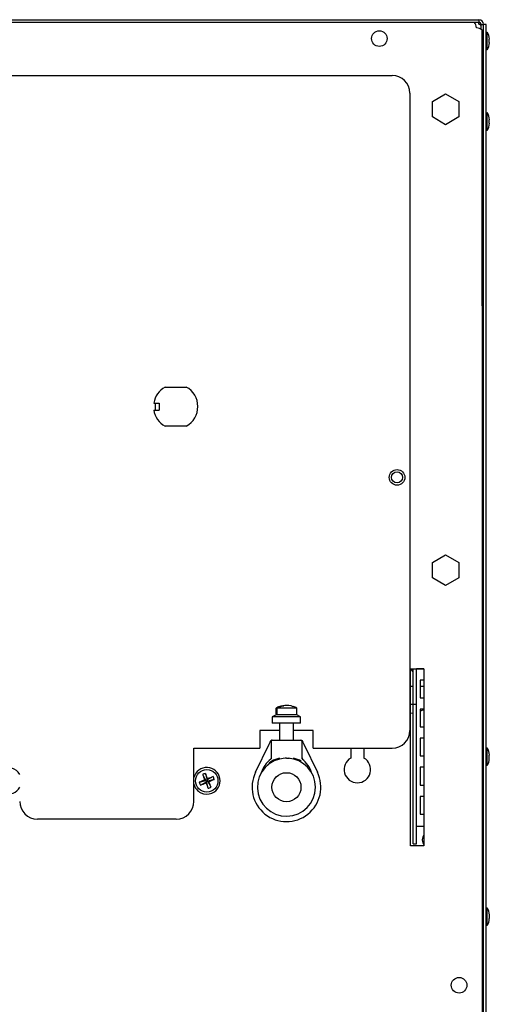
# Model space of a CAD drawing. Extents: x 2.9 to 84.8, y 2.2 to 57.4.
# Tile 14 of 16: x 47.3 to 54, y 17.5 to 31.4. Entities that reach past the tile are written whole.
import ezdxf

# ---------------------------------------------------------------- set-up
doc = ezdxf.new("R2010")
doc.units = 0
doc.layers.add('BODY', color=3, linetype='CONTINUOUS')

msp = doc.modelspace()

# ---------------------------------------------------------------- linework, layer by layer
at = {"layer": 'BODY', "linetype": 'CONTINUOUS'}
for p, q in [((37.014, 31.368), (53.822, 31.368)), ((37.014, 31.332), (53.822, 31.332)), ((37.079, 31.332), (53.757, 31.332)), ((53.787, 31.251), (53.787, 31.254)), ((53.79, 31.251), (53.787, 31.251)), ((53.822, 31.368), (53.822, 31.332)), ((53.822, 31.305), (53.822, 31.332)), ((53.852, 31.302), (53.888, 31.302)), ((53.852, 31.233), (53.852, 31.302)), ((53.924, 31.302), (53.888, 31.302)), ((53.888, 2.979), (53.888, 31.302)), ((53.924, 2.979), (53.924, 31.302)), ((53.868, 27.332), (53.868, 31.221)), ((53.939, 31.193), (53.924, 31.178)), ((53.939, 30.952), (53.939, 31.193)), ((53.969, 31.045), (53.969, 31.093)), ((53.969, 31.045), (53.969, 31.043)), ((53.888, 30.868), (53.868, 30.868)), ((53.888, 30.841), (53.868, 30.841)), ((53.924, 30.958), (53.939, 30.943)), ((53.939, 30.943), (53.939, 30.952)), ((38.243, 30.582), (52.598, 30.582)), ((52.848, 30.332), (52.848, 21.342)), ((53.166, 30.212), (53.353, 30.32)), ((53.353, 30.32), (53.541, 30.212)), ((53.166, 29.996), (53.166, 30.212)), ((53.541, 30.212), (53.541, 29.996)), ((53.881, 30.276), (53.868, 30.263)), ((53.939, 30.056), (53.924, 30.041)), ((53.939, 29.816), (53.939, 30.056)), ((53.353, 29.887), (53.166, 29.996)), ((53.541, 29.996), (53.353, 29.887)), ((53.969, 29.908), (53.969, 29.956)), ((53.969, 29.908), (53.969, 29.906)), ((53.924, 29.821), (53.939, 29.806)), ((53.939, 29.806), (53.939, 29.816)), ((53.868, 29.613), (53.881, 29.6)), ((53.868, 27.332), (53.868, 3.332)), ((53.868, 27.332), (53.888, 27.332)), ((49.397, 26.186), (49.694, 26.186)), ((49.237, 25.961), (49.314, 25.961)), ((49.237, 25.861), (49.314, 25.861)), ((49.254, 25.961), (49.254, 25.861)), ((49.314, 25.961), (49.314, 25.861)), ((49.694, 25.636), (49.397, 25.636)), ((53.166, 23.712), (53.353, 23.82)), ((53.353, 23.82), (53.541, 23.712)), ((53.166, 23.496), (53.166, 23.712)), ((53.541, 23.712), (53.541, 23.496)), ((53.353, 23.387), (53.166, 23.496)), ((53.541, 23.496), (53.353, 23.387)), ((52.858, 19.714), (52.858, 22.214)), ((52.858, 22.214), (53.045, 22.214)), ((52.893, 21.713), (52.893, 22.213)), ((52.893, 22.213), (52.941, 22.213)), ((52.941, 21.713), (52.941, 22.213)), ((52.971, 22.213), (52.941, 22.213)), ((53.045, 22.213), (52.971, 22.213)), ((53.045, 22.214), (53.045, 19.714)), ((52.888, 21.963), (52.858, 21.963)), ((53.045, 22.053), (52.993, 22.053)), ((52.993, 22.053), (52.993, 21.803)), ((53.045, 21.963), (52.993, 21.963)), ((52.858, 21.713), (52.888, 21.713)), ((52.893, 19.868), (52.893, 21.713)), ((52.893, 21.713), (52.941, 21.713)), ((52.941, 19.868), (52.941, 21.713)), ((52.993, 21.803), (53.045, 21.803)), ((50.961, 21.564), (50.908, 21.537)), ((50.908, 21.537), (50.908, 21.447)), ((51.308, 21.537), (50.908, 21.537)), ((50.961, 21.657), (50.961, 21.564)), ((50.961, 21.657), (50.961, 21.657)), ((50.961, 21.577), (50.961, 21.657)), ((50.974, 21.577), (50.961, 21.577)), ((51.108, 21.564), (50.961, 21.564)), ((51.108, 21.657), (50.974, 21.657)), ((50.974, 21.657), (50.974, 21.577)), ((51.256, 21.657), (51.108, 21.657)), ((51.256, 21.564), (51.108, 21.564)), ((51.256, 21.564), (51.256, 21.657)), ((51.308, 21.537), (51.256, 21.564)), ((51.308, 21.447), (51.308, 21.537)), ((52.858, 21.586), (52.893, 21.592)), ((53.045, 21.643), (52.993, 21.643)), ((52.993, 21.643), (52.993, 21.393)), ((51.108, 21.447), (50.908, 21.447)), ((51.008, 21.447), (51.008, 21.207)), ((51.308, 21.447), (51.108, 21.447)), ((51.208, 21.207), (51.208, 21.447)), ((52.993, 21.393), (53.045, 21.393)), ((51.008, 21.342), (50.733, 21.342)), ((50.733, 21.342), (50.733, 21.092)), ((51.483, 21.342), (51.208, 21.342)), ((51.483, 21.092), (51.483, 21.342)), ((50.672, 20.755), (50.865, 21.149)), ((50.893, 21.192), (50.893, 20.943)), ((50.908, 21.207), (51.308, 21.207)), ((51.308, 21.207), (51.314, 21.207)), ((51.323, 21.192), (51.323, 20.943)), ((51.352, 21.149), (51.544, 20.755)), ((52.993, 21.233), (52.993, 20.983)), ((53.045, 21.233), (52.993, 21.233)), ((49.803, 20.342), (49.803, 21.092)), ((49.803, 21.092), (50.733, 21.092)), ((51.483, 21.092), (52.598, 21.092)), ((52.015, 21.092), (52.015, 20.954)), ((52.202, 20.954), (52.202, 21.092)), ((52.993, 20.983), (53.045, 20.983)), ((53.939, 21.096), (53.924, 21.081)), ((53.939, 20.855), (53.939, 21.096)), ((53.969, 20.948), (53.969, 20.996)), ((51.108, 20.952), (51.091, 20.95)), ((51.131, 20.949), (51.108, 20.952)), ((51.338, 20.949), (51.323, 20.949)), ((51.323, 20.941), (51.323, 20.943)), ((53.924, 20.861), (53.939, 20.846)), ((53.939, 20.846), (53.939, 20.855)), ((53.969, 20.948), (53.969, 20.946)), ((49.924, 20.72), (49.969, 20.638)), ((49.964, 20.737), (49.99, 20.647)), ((52.993, 20.823), (52.993, 20.573)), ((53.045, 20.823), (52.993, 20.823)), ((49.879, 20.612), (49.969, 20.638)), ((49.896, 20.572), (49.978, 20.617)), ((49.969, 20.638), (49.954, 20.644)), ((49.969, 20.638), (49.99, 20.647)), ((49.969, 20.638), (49.978, 20.617)), ((49.972, 20.602), (49.978, 20.617)), ((49.999, 20.626), (49.978, 20.617)), ((50.004, 20.527), (49.978, 20.617)), ((50.073, 20.692), (49.99, 20.647)), ((49.997, 20.662), (49.99, 20.647)), ((49.999, 20.626), (49.99, 20.647)), ((50.089, 20.652), (49.999, 20.626)), ((49.999, 20.626), (50.014, 20.62)), ((50.044, 20.543), (49.999, 20.626)), ((52.993, 20.573), (53.045, 20.573)), ((52.993, 20.413), (52.993, 20.163)), ((53.045, 20.413), (52.993, 20.413)), ((52.993, 20.163), (53.045, 20.163)), ((49.553, 20.092), (47.595, 20.092)), ((52.893, 19.743), (52.893, 19.868)), ((52.941, 19.993), (52.971, 19.993)), ((52.941, 19.743), (52.941, 19.868)), ((52.971, 19.993), (53.045, 19.993)), ((52.893, 19.743), (52.941, 19.743)), ((53.045, 19.714), (52.858, 19.714)), ((53.939, 18.84), (53.924, 18.825)), ((53.939, 18.598), (53.939, 18.84)), ((53.969, 18.74), (53.969, 18.692)), ((53.969, 18.692), (53.969, 18.69)), ((53.924, 18.605), (53.939, 18.59)), ((53.939, 18.59), (53.939, 18.598))]:
    msp.add_line(p, q, dxfattribs=at)
for points in [[(53.852, 31.299), (53.834, 31.305), (53.822, 31.308)], [(52.893, 22.17), (52.892, 22.173), (52.863, 22.212)], [(50.961, 21.657), (51.05, 21.691), (51.069, 21.691)], [(52.993, 21.618), (53.011, 21.625), (53.045, 21.639)], [(50.865, 21.149), (50.879, 21.177), (50.889, 21.199)], [(51.314, 21.207), (51.318, 21.206), (51.322, 21.205)], [(51.322, 21.205), (51.325, 21.202), (51.327, 21.199)], [(51.327, 21.199), (51.338, 21.177), (51.352, 21.149)], [(50.892, 20.942), (50.891, 20.942), (50.889, 20.94)], [(51.108, 20.952), (51.143, 20.95), (51.149, 20.95)], [(51.327, 20.94), (51.325, 20.942), (51.325, 20.941)], [(51.329, 20.937), (51.33, 20.938), (51.332, 20.941), (51.335, 20.944), (51.338, 20.949)], [(53.027, 19.8), (53.035, 19.843), (53.045, 19.865)], [(53.045, 19.735), (53.035, 19.757), (53.027, 19.8)]]:
    msp.add_lwpolyline(points, dxfattribs=at)
for centre, radius in [((52.418, 31.102), 0.11), ((52.668, 24.912), 0.11), ((52.668, 24.912), 0.078), ((49.984, 20.632), 0.158), ((51.108, 20.542), 0.205), ((53.543, 17.749), 0.11)]:
    msp.add_circle(centre, radius, dxfattribs=at)
for centre, radius, start, end in [((53.621, 31.235), 0.167, 6.5248, 35.5502), ((53.785, 31.122), 0.129, 50.0724, 87.8518), ((53.822, 31.302), 0.066, 0.0011, 89.9989), ((53.822, 31.302), 0.03, 359.9983, 90.0005), ((53.806, 31.258), 0.0498, 20.7359, 70.5889), ((53.782, 31.091), 0.188, 0.534, 32.8645), ((53.782, 31.045), 0.188, 327.1355, 359.466), ((52.598, 30.332), 0.25, 0, 90), ((53.864, 30.293), 0.024, 315, 0), ((53.782, 29.955), 0.188, 0.534, 32.8645), ((53.782, 29.908), 0.188, 327.1355, 359.466), ((53.864, 29.583), 0.024, 0, 45), ((49.545, 25.911), 0.312, 118.3576, 170.7931), ((49.545, 25.911), 0.313, 298.3576, 61.6424), ((49.545, 25.911), 0.313, 189.2069, 241.6424), ((51.108, 21.405), 0.292, 109.5658, 120.3458), ((51.107, 21.46), 0.237, 66.7681, 123.8688), ((51.108, 21.405), 0.292, 59.6542, 71.4695), ((52.598, 21.342), 0.25, 270, 0), ((50.903, 21.192), 0.015, 90.0015, 153.9681), ((50.908, 21.192), 0.015, 90, 180), ((51.308, 21.192), 0.015, 0, 90), ((53.782, 20.994), 0.188, 0.534, 32.8645), ((51.108, 20.542), 0.41, 92.4683, 0), ((51.108, 20.642), 0.37, 126.4686, 163.3523), ((51.108, 20.642), 0.34, 127.8167, 141.6217), ((51.177, 20.304), 0.667, 104.3875, 114.5633), ((51.108, 20.542), 0.41, 0, 86.819), ((51.044, 20.314), 0.656, 65.3925, 75.7387), ((51.108, 20.642), 0.37, 16.6477, 53.5441), ((52.108, 20.792), 0.187, 119.9118, 60.0882), ((53.782, 20.948), 0.187, 327.1355, 359.466), ((47.181, 20.632), 0.188, 28.9944, 292.4483), ((49.984, 20.632), 0.188, 292.4483, 164.8694), ((50.122, 20.299), 0.465, 109.8135, 115.0834), ((53.081, 21.914), 3.374, 200.7155, 202.1046), ((46.885, 19.354), 3.375, 22.7921, 24.1809), ((51.108, 20.542), 0.485, 153.9724, 26.0276), ((49.984, 20.632), 0.188, 195.1306, 292.4483), ((51.261, 17.534), 3.374, 112.7919, 114.1811), ((50.316, 20.769), 0.465, 199.8122, 205.0847), ((48.702, 23.728), 3.374, 290.7154, 292.1047), ((53.081, 21.909), 3.373, 202.7917, 204.1813), ((51.266, 17.535), 3.374, 110.7155, 112.1046), ((48.706, 23.732), 3.376, 292.7921, 294.1805), ((46.887, 19.349), 3.376, 20.7158, 22.1044), ((49.652, 20.495), 0.465, 19.8132, 25.0834), ((47.181, 20.632), 0.188, 292.4483, 331.0056), ((49.847, 20.964), 0.465, 289.8124, 295.0845), ((47.595, 20.342), 0.25, 180, 270), ((49.553, 20.342), 0.25, 270, 0), ((53.782, 18.739), 0.188, 0.534, 32.8645), ((53.782, 18.692), 0.187, 327.1355, 359.466)]:
    msp.add_arc(centre, radius, start, end, dxfattribs=at)

doc.saveas('drawing.dxf')
